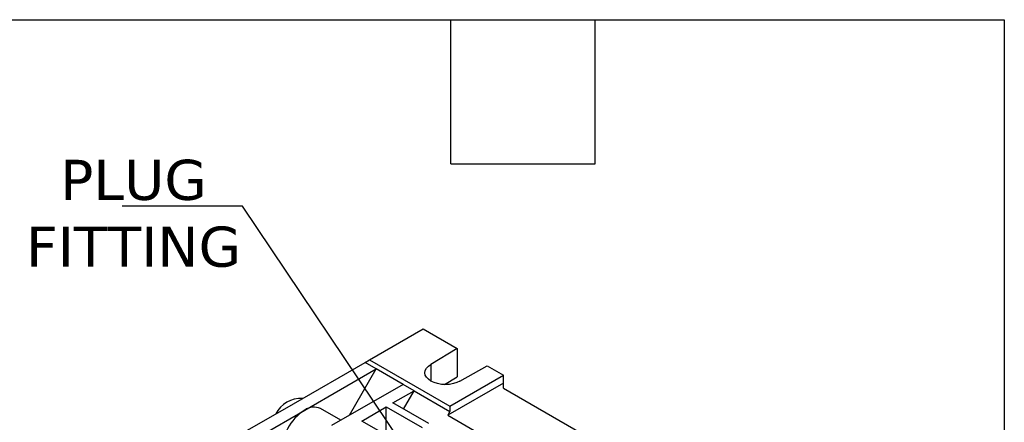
# Model space of a CAD drawing. Header units: millimetres. Extents: x 19 to 819, y 19 to 629.
# Tile 7 of 7: x 663 to 819, y 565 to 629. Entities that reach past the tile are written whole.
import ezdxf

# ---------------------------------------------------------------- set-up
doc = ezdxf.new("R2010")
doc.units = ezdxf.units.MM
doc.header["$LTSCALE"] = 3
doc.linetypes.add('SLD-Solid', pattern=[0])
doc.layers.add('TEXT', color=140, linetype='SLD-Solid', lineweight=25)
doc.styles.add('SLDTEXTSTYLE0', font='VERDANA.TTF')
doc.styles.get("Standard").update_dxf_attribs({"font": 'VERDANA.TTF'})
doc.dimstyles.new('SLDDIMSTYLE8', dxfattribs={"dimtxt": 0.18, "dimasz": 3.048, "dimexe": 0, "dimexo": 0.0625, "dimgap": 0, "dimtad": 0, "dimtih": 1, "dimtoh": 1, "dimdec": 0, "dimrnd": 1e-09, "dimzin": 0, "dimdsep": 46, "dimtxsty": 'Standard', "dimblk1": 'DOT', "dimblk2": 'DOT', "dimsah": 1, "dimcen": 0.09, "dimadec": 0, "dimazin": 0, "dimtfac": 3.048, "dimtdec": 0, "dimtofl": 0, "dimtmove": 0, "dimatfit": 3, "dimldrblk": 'DOT', "dimfxl": 0, "dimfrac": 2, "dimtolj": 1, "dimtzin": 0, "dimarcsym": 0})

# ---------------------------------------------------------------- blocks, each defined once
blk = doc.blocks.new('_Dot')
at = {"color": 0, "linetype": 'ByBlock', "lineweight": -2}
blk.add_line((-0.5, 0), (-1, 0), dxfattribs=at)
at = {"color": 0, "linetype": 'ByBlock', "const_width": 0.5}
blk.add_lwpolyline([(-0.25, 0, 1), (0.25, 0, 1)], format="xyb", close=True, dxfattribs=at)

msp = doc.modelspace()

# ---------------------------------------------------------------- linework, layer by layer
for p, q in [((718.67, 574.75), (727.16, 579.65)), ((727.16, 579.65), (732.56, 576.53)), ((732.56, 576.53), (728.39, 574.04)), ((732.56, 576.53), (732.56, 572.04)), ((706.65, 567.81), (717.96, 574.34)), ((717.96, 574.34), (718.67, 574.75)), ((719.73, 573.32), (717.96, 574.34)), ((718.67, 574.75), (731.4, 567.41)), ((728.39, 574.04), (728.39, 571.39)), ((732.99, 571.39), (737.31, 573.79)), ((737.31, 573.79), (739.88, 572.3)), ((708.42, 566.79), (719.73, 573.32)), ((715.49, 565.98), (719.73, 573.32)), ((723.97, 570.87), (719.73, 573.32)), ((730.55, 570.84), (732.56, 572.04)), ((731.4, 567.41), (739.88, 572.3)), ((739.88, 571.08), (739.88, 572.3)), ((723.97, 570.87), (712.66, 564.34)), ((725.74, 569.85), (723.97, 570.87)), ((739.88, 571.08), (731.05, 565.98)), ((739.88, 570.26), (739.88, 571.08)), ((722.38, 567.92), (725.74, 569.85)), ((724.06, 566.95), (725.74, 569.85)), ((725.74, 569.85), (731.4, 566.59)), ((739.88, 570.26), (766.4, 554.95)), ((696.04, 561.69), (706.65, 567.81)), ((728.04, 564.65), (722.38, 567.92)), ((731.4, 567.41), (731.4, 566.59)), ((697.81, 560.67), (708.42, 566.79)), ((714.13, 565.19), (710.92, 567.04)), ((717.43, 565.06), (721.32, 567.3)), ((721.32, 567.3), (726.98, 564.04)), ((721.32, 562.81), (721.32, 567.3)), ((731.4, 566.59), (731.05, 565.98)), ((731.05, 565.98), (759.33, 549.65)), ((723.09, 561.79), (717.43, 565.06))]:
    msp.add_line(p, q)
at = {"flags": 128}
msp.add_lwpolyline([(732.99, 571.39), (732.5, 571.15), (731.94, 570.98), (731.33, 570.87), (730.69, 570.84), (730.06, 570.87), (729.45, 570.98), (728.89, 571.15), (728.39, 571.39), (727.99, 571.67), (727.69, 571.99), (727.5, 572.35), (727.44, 572.71), (727.5, 573.08), (727.69, 573.43), (727.99, 573.75), (728.39, 574.04)], dxfattribs=at)
for centre, radius, start, end in [((707.83, 564.14), 4.5, 86.9925, 153.0021), ((712.22, 560.56), 7.3, 121.398, 185.2716), ((709.89, 564.72), 2.54, 66.0604, 125.25)]:
    msp.add_arc(centre, radius, start, end)
at = {"layer": 'TEXT'}
for p, q in [((19.05, 628.65), (819.15, 628.65)), ((731.52, 605.79), (731.52, 628.65)), ((754.38, 605.79), (754.38, 628.65)), ((819.15, 628.65), (819.15, 19.05)), ((731.52, 605.79), (754.38, 605.79))]:
    msp.add_line(p, q, dxfattribs=at)

# ---------------------------------------------------------------- texts
at = {"layer": 'TEXT', "insert": (681.33, 606.45), "char_height": 6.35, "attachment_point": 2, "style": 'SLDTEXTSTYLE0'}
msp.add_mtext('PLUG^JFITTING', dxfattribs=at)

# ---------------------------------------------------------------- leaders
at = {"layer": 'TEXT'}
msp.add_leader([(731.94, 549.41), (698.55, 599.09), (679.5, 599.09)], dimstyle='SLDDIMSTYLE8', dxfattribs=at)

doc.saveas('drawing.dxf')
